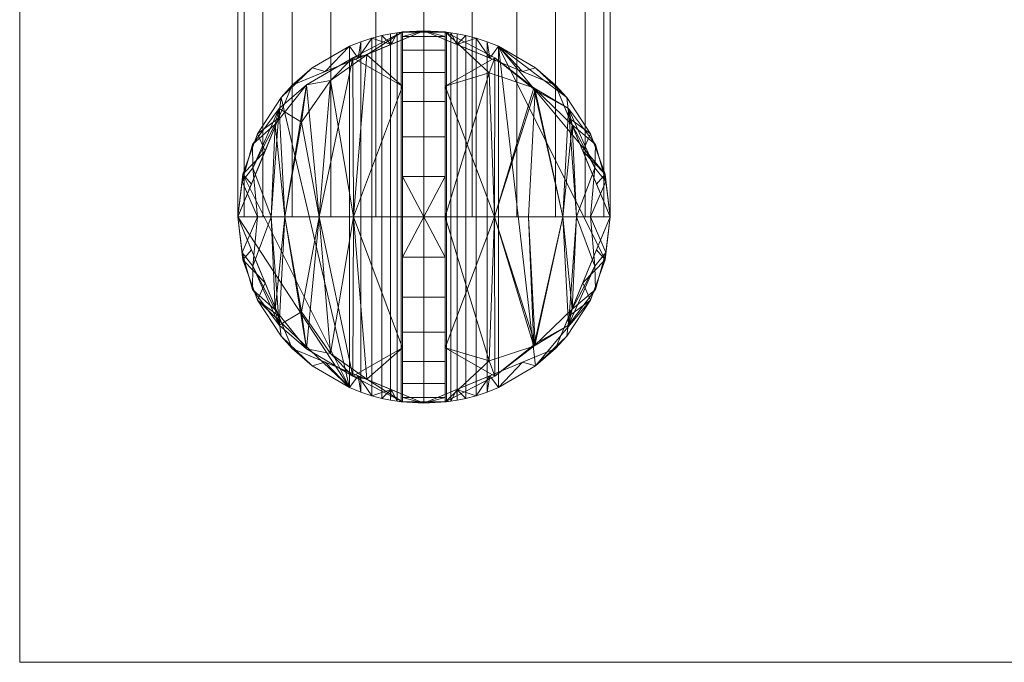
# Model space of a CAD drawing. Header units: millimetres. Extents: x -90 to 95, y -42 to 165.
# Tile 1 of 5: x -90 to 2, y -42 to 19. Entities that reach past the tile are written whole.
import ezdxf

# ---------------------------------------------------------------- set-up
doc = ezdxf.new("R2010")
doc.units = ezdxf.units.MM
doc.layers.add('A-DOOR', color=31, linetype='Continuous')
doc.layers.add('G-IMPT', color=8, linetype='Continuous')

# ---------------------------------------------------------------- blocks, each defined once
blk = doc.blocks.new('FamilyGeomCombination_7892-View 1')
at = {"layer": 'A-DOOR', "lineweight": 18}
mesh = blk.add_polyface(dxfattribs=at)
corners = [(-35, 0, -0.494), (-40.126, 12.374, -0.494), (-52.5, 17.5, -0.494), (-64.874, 12.374, -0.494), (-70, 0, -0.494), (-70, 0, 7), (-69.532, 4.021, 7), (-68.152, 7.827, 7), (-65.935, 11.214, 7), (-62.998, 14.001, 7), (-59.5, 16.039, 7), (-58.442, 16.46, 7.113), (-57.405, 16.799, 7.46), (-56.449, 17.049, 8.039), (-55.636, 17.217, 8.827), (-55.017, 17.318, 9.785), (-54.631, 17.37, 10.862), (-54.5, 17.385, 12), (-54.5, 17.385, 18), (-52.5, 17.5, 18), (-50.5, 17.385, 18), (-50.5, 17.385, 12), (-50.369, 17.37, 10.863), (-49.983, 17.318, 9.787), (-49.365, 17.217, 8.828), (-48.553, 17.049, 8.04), (-47.597, 16.799, 7.461), (-46.559, 16.461, 7.114), (-45.5, 16.039, 7), (-42.002, 14.001, 7), (-39.065, 11.214, 7), (-36.848, 7.827, 7), (-35.468, 4.021, 7), (-35, 0, 7), (-37.563, 6.187, -0.494), (-46.313, 14.937, -0.494), (-58.687, 14.937, -0.494), (-67.437, 6.187, -0.494), (-38.844, 9.281, -0.494), (-36.281, 3.094, -0.494), (-43.219, 13.656, -0.494), (-55.594, 16.219, -0.494), (-66.156, 9.281, -0.494), (-49.406, 16.219, -0.494), (-61.781, 13.656, -0.494), (-68.719, 3.094, -0.494)]
mesh.append_faces([[corners[k] for k in face] for face in [(21, 19, 20)]], dxfattribs={"vtx0": -1})
mesh.append_faces([[corners[k] for k in face] for face in [(13, 41, 12), (14, 41, 13), (26, 43, 25), (33, 39, 32), (6, 45, 5), (9, 3, 8), (3, 9, 44), (37, 7, 42), (22, 17, 21), (11, 36, 10), (32, 34, 31), (31, 38, 30), (25, 43, 24), (27, 35, 26), (10, 44, 9), (24, 43, 23), (34, 32, 39), (38, 31, 34)]], dxfattribs={"vtx0": -1, "vtx1": -1})
mesh.append_faces([[corners[k] for k in face] for face in [(17, 19, 21), (22, 2, 16)]], dxfattribs={"vtx0": -1, "vtx1": -1, "vtx2": -1})
mesh.append_faces([[corners[k] for k in face] for face in [(15, 2, 41), (42, 7, 8), (41, 14, 15), (22, 16, 17), (40, 28, 29), (6, 37, 45), (37, 6, 7), (10, 36, 44), (29, 1, 40), (8, 3, 42), (23, 43, 2), (35, 27, 28)]], dxfattribs={"vtx0": -1, "vtx2": -1})
mesh.append_faces([[corners[k] for k in face] for face in [(18, 19, 17)]], dxfattribs={"vtx1": -1})
mesh.append_faces([[corners[k] for k in face] for face in [(15, 16, 2), (11, 12, 36), (41, 36, 12), (22, 23, 2), (35, 43, 26), (40, 35, 28), (29, 30, 1), (38, 1, 30)]], dxfattribs={"vtx1": -1, "vtx2": -1})
mesh.append_faces([[corners[k] for k in face] for face in [(45, 4, 5), (33, 0, 39)]], dxfattribs={"vtx2": -1})
mesh = blk.add_polyface(dxfattribs=at)
corners = [(-70, 0, -0.494), (-64.874, 12.374, -0.494), (-52.5, 17.5, -0.494), (-40.126, 12.374, -0.494), (-35, 0, -0.494), (-52.5, 0, -0.494)]
mesh.append_faces([[corners[k] for k in face] for face in [(1, 2, 5, 0)]], dxfattribs={"vtx1": -1})
mesh.append_faces([[corners[k] for k in face] for face in [(3, 4, 5, 2)]], dxfattribs={"vtx2": -1})
mesh = blk.add_polyface(dxfattribs=at)
corners = [(-54.5, -17.385, 12), (-54.5, 17.385, 12), (-54.631, 17.37, 10.862), (-55.017, 17.318, 9.785), (-55.636, 17.217, 8.827), (-56.449, 17.049, 8.039), (-57.405, 16.799, 7.46), (-58.442, 16.46, 7.113), (-59.5, 16.039, 7), (-59.5, -16.039, 7), (-58.442, -16.46, 7.113), (-57.405, -16.799, 7.46), (-56.449, -17.049, 8.039), (-55.636, -17.217, 8.827), (-55.017, -17.318, 9.785), (-54.631, -17.37, 10.862)]
mesh.append_faces([[corners[k] for k in face] for face in [(2, 15, 0, 1)]], dxfattribs={"vtx0": -1})
mesh.append_faces([[corners[k] for k in face] for face in [(3, 14, 15, 2), (4, 13, 14, 3), (13, 4, 5, 12), (6, 11, 12, 5), (7, 10, 11, 6)]], dxfattribs={"vtx0": -1, "vtx2": -1})
mesh.append_faces([[corners[k] for k in face] for face in [(8, 9, 10, 7)]], dxfattribs={"vtx2": -1})
mesh = blk.add_polyface(dxfattribs=at)
corners = [(-50.5, 17.385, 18), (-52.5, 17.5, 18), (-54.5, 17.385, 18), (-54.5, 16.949, 21.87), (-54.5, 15.662, 25.546), (-54.5, 13.59, 28.842), (-54.5, 10.836, 31.595), (-54.5, 7.534, 33.668), (-54.5, 3.789, 34.967), (-54.5, 0, 35.385), (-53.502, 0, 35.471), (-52.5, 0, 35.5), (-52.5, 0, 35.5), (-52.5, 0, 35.5), (-52.5, 0, 35.5), (-52.5, 0, 35.5), (-52.5, 0, 35.5), (-52.5, 0, 35.5), (-52.5, 0, 35.5), (-52.5, 0, 35.5), (-52.5, 0, 35.5), (-52.5, 0, 35.5), (-52.5, 0, 35.5), (-52.5, 0, 35.5), (-52.5, 0, 35.5), (-51.498, 0, 35.471), (-50.5, 0, 35.385), (-50.5, 3.789, 34.967), (-50.5, 7.534, 33.668), (-50.5, 10.836, 31.595), (-50.5, 13.59, 28.842), (-50.5, 15.662, 25.546), (-50.5, 16.949, 21.87)]
mesh.append_faces([[corners[k] for k in face] for face in [(10, 12, 9), (8, 9, 13), (25, 26, 23), (26, 27, 22)]])
mesh.append_faces([[corners[k] for k in face] for face in [(32, 1, 3)]], dxfattribs={"vtx0": -1, "vtx1": -1, "vtx2": -1})
mesh.append_faces([[corners[k] for k in face] for face in [(29, 6, 7, 28), (28, 7, 8, 27), (31, 4, 5, 30), (32, 3, 4, 31), (30, 5, 6, 29)]], dxfattribs={"vtx0": -1, "vtx2": -1})
mesh.append_faces([[corners[k] for k in face] for face in [(17, 27, 8), (0, 1, 32)]], dxfattribs={"vtx1": -1})
mesh.append_faces([[corners[k] for k in face] for face in [(1, 2, 3)]], dxfattribs={"vtx2": -1})
mesh = blk.add_polyface(dxfattribs=at)
corners = [(-54.5, 17.385, 12), (-54.5, -17.385, 12), (-54.5, -17.385, 18), (-54.5, -16.949, 21.87), (-54.5, -15.662, 25.546), (-54.5, -13.59, 28.842), (-54.5, -10.836, 31.595), (-54.5, -7.534, 33.668), (-54.5, -3.789, 34.967), (-54.5, 0, 35.385), (-54.5, 3.789, 34.967), (-54.5, 7.534, 33.668), (-54.5, 10.836, 31.595), (-54.5, 13.59, 28.842), (-54.5, 15.662, 25.546), (-54.5, 16.949, 21.87), (-54.5, 17.385, 18)]
mesh.append_faces([[corners[k] for k in face] for face in [(2, 16, 0, 1), (11, 9, 10)]], dxfattribs={"vtx0": -1})
mesh.append_faces([[corners[k] for k in face] for face in [(7, 11, 14, 3)]], dxfattribs={"vtx0": -1, "vtx1": -1, "vtx2": -1, "vtx3": -1})
mesh.append_faces([[corners[k] for k in face] for face in [(14, 2, 3)]], dxfattribs={"vtx0": -1, "vtx2": -1})
mesh.append_faces([[corners[k] for k in face] for face in [(7, 3, 4, 5)]], dxfattribs={"vtx0": -1, "vtx3": -1})
mesh.append_faces([[corners[k] for k in face] for face in [(6, 7, 5)]], dxfattribs={"vtx1": -1})
mesh.append_faces([[corners[k] for k in face] for face in [(15, 16, 2, 14)]], dxfattribs={"vtx1": -1, "vtx2": -1})
mesh.append_faces([[corners[k] for k in face] for face in [(7, 8, 9, 11)]], dxfattribs={"vtx2": -1, "vtx3": -1})
mesh.append_faces([[corners[k] for k in face] for face in [(11, 12, 13, 14)]], dxfattribs={"vtx3": -1})
mesh = blk.add_polyface(dxfattribs=at)
corners = [(-45.5, -16.039, 7), (-45.5, 16.039, 7), (-46.559, 16.461, 7.114), (-47.597, 16.799, 7.461), (-48.553, 17.049, 8.04), (-49.365, 17.217, 8.828), (-49.983, 17.318, 9.787), (-50.369, 17.37, 10.863), (-50.5, 17.385, 12), (-50.5, -17.385, 12), (-50.369, -17.37, 10.863), (-49.983, -17.318, 9.787), (-49.365, -17.217, 8.828), (-48.553, -17.049, 8.04), (-47.597, -16.799, 7.461), (-46.559, -16.461, 7.114)]
mesh.append_faces([[corners[k] for k in face] for face in [(2, 15, 0, 1)]], dxfattribs={"vtx0": -1})
mesh.append_faces([[corners[k] for k in face] for face in [(3, 14, 15, 2), (4, 13, 14, 3), (13, 4, 5, 12), (6, 11, 12, 5), (7, 10, 11, 6)]], dxfattribs={"vtx0": -1, "vtx2": -1})
mesh.append_faces([[corners[k] for k in face] for face in [(8, 9, 10, 7)]], dxfattribs={"vtx2": -1})
mesh = blk.add_polyface(dxfattribs=at)
corners = [(-50.5, -17.385, 12), (-50.5, 17.385, 12), (-50.5, 17.385, 18), (-50.5, 16.949, 21.87), (-50.5, 15.662, 25.546), (-50.5, 13.59, 28.842), (-50.5, 10.836, 31.595), (-50.5, 7.534, 33.668), (-50.5, 3.789, 34.967), (-50.5, 0, 35.385), (-50.5, -3.789, 34.967), (-50.5, -7.534, 33.668), (-50.5, -10.836, 31.595), (-50.5, -13.59, 28.842), (-50.5, -15.662, 25.546), (-50.5, -16.949, 21.87), (-50.5, -17.385, 18)]
mesh.append_faces([[corners[k] for k in face] for face in [(8, 5, 6, 7), (12, 9, 10, 11)]], dxfattribs={"vtx0": -1})
mesh.append_faces([[corners[k] for k in face] for face in [(13, 5, 8)]], dxfattribs={"vtx0": -1, "vtx1": -1, "vtx2": -1})
mesh.append_faces([[corners[k] for k in face] for face in [(2, 13, 15, 16)]], dxfattribs={"vtx0": -1, "vtx1": -1, "vtx3": -1})
mesh.append_faces([[corners[k] for k in face] for face in [(1, 2, 16, 0), (14, 15, 13)]], dxfattribs={"vtx1": -1})
mesh.append_faces([[corners[k] for k in face] for face in [(4, 5, 13, 2)]], dxfattribs={"vtx1": -1, "vtx2": -1, "vtx3": -1})
mesh.append_faces([[corners[k] for k in face] for face in [(8, 9, 12, 13)]], dxfattribs={"vtx1": -1, "vtx3": -1})
mesh.append_faces([[corners[k] for k in face] for face in [(2, 3, 4)]], dxfattribs={"vtx2": -1})
mesh = blk.add_polyface(dxfattribs=at)
corners = [(-59.5, -16.039, 7), (-59.5, 16.039, 7), (-62.998, 14.001, 7), (-65.935, 11.214, 7), (-68.152, 7.827, 7), (-69.532, 4.021, 7), (-70, 0, 7), (-69.532, -4.021, 7), (-68.152, -7.827, 7), (-65.935, -11.214, 7), (-62.998, -14.001, 7)]
mesh.append_faces([[corners[k] for k in face] for face in [(0, 6, 7, 8)]], dxfattribs={"vtx0": -1, "vtx3": -1})
mesh.append_faces([[corners[k] for k in face] for face in [(2, 3, 0, 1)]], dxfattribs={"vtx1": -1})
mesh.append_faces([[corners[k] for k in face] for face in [(4, 5, 0, 3), (5, 6, 0)]], dxfattribs={"vtx1": -1, "vtx2": -1})
mesh.append_faces([[corners[k] for k in face] for face in [(9, 10, 0, 8)]], dxfattribs={"vtx2": -1})
mesh = blk.add_polyface(dxfattribs=at)
corners = [(-45.5, 16.039, 7), (-45.5, -16.039, 7), (-42.002, -14.001, 7), (-39.065, -11.214, 7), (-36.848, -7.827, 7), (-35.468, -4.021, 7), (-35, 0, 7), (-35.468, 4.021, 7), (-36.848, 7.827, 7), (-39.065, 11.214, 7), (-42.002, 14.001, 7)]
mesh.append_faces([[corners[k] for k in face] for face in [(2, 0, 1)]], dxfattribs={"vtx0": -1})
mesh.append_faces([[corners[k] for k in face] for face in [(0, 7, 8, 9)]], dxfattribs={"vtx0": -1, "vtx3": -1})
mesh.append_faces([[corners[k] for k in face] for face in [(3, 4, 2)]], dxfattribs={"vtx1": -1})
mesh.append_faces([[corners[k] for k in face] for face in [(6, 7, 0, 5)]], dxfattribs={"vtx1": -1, "vtx2": -1})
mesh.append_faces([[corners[k] for k in face] for face in [(4, 5, 0, 2)]], dxfattribs={"vtx1": -1, "vtx2": -1, "vtx3": -1})
mesh.append_faces([[corners[k] for k in face] for face in [(9, 10, 0)]], dxfattribs={"vtx2": -1})
mesh = blk.add_polyface(dxfattribs=at)
corners = [(-70, 0, -0.494), (-64.874, -12.374, -0.494), (-52.5, -17.5, -0.494), (-40.126, -12.374, -0.494), (-35, 0, -0.494), (-35, 0, 7), (-35.468, -4.021, 7), (-36.848, -7.827, 7), (-39.065, -11.214, 7), (-42.002, -14.001, 7), (-45.5, -16.039, 7), (-46.559, -16.461, 7.114), (-47.597, -16.799, 7.461), (-48.553, -17.049, 8.04), (-49.365, -17.217, 8.828), (-49.983, -17.318, 9.787), (-50.369, -17.37, 10.863), (-50.5, -17.385, 12), (-50.5, -17.385, 18), (-52.5, -17.5, 18), (-54.5, -17.385, 18), (-54.5, -17.385, 12), (-54.631, -17.37, 10.862), (-55.017, -17.318, 9.785), (-55.636, -17.217, 8.827), (-56.449, -17.049, 8.039), (-57.405, -16.799, 7.46), (-58.442, -16.46, 7.113), (-59.5, -16.039, 7), (-62.998, -14.001, 7), (-65.935, -11.214, 7), (-68.152, -7.827, 7), (-69.532, -4.021, 7), (-70, 0, 7), (-67.437, -6.187, -0.494), (-58.687, -14.937, -0.494), (-46.313, -14.937, -0.494), (-37.563, -6.187, -0.494), (-66.156, -9.281, -0.494), (-68.719, -3.094, -0.494), (-61.781, -13.656, -0.494), (-49.406, -16.219, -0.494), (-38.844, -9.281, -0.494), (-55.594, -16.219, -0.494), (-43.219, -13.656, -0.494), (-36.281, -3.094, -0.494)]
mesh.append_faces([[corners[k] for k in face] for face in [(21, 19, 20)]], dxfattribs={"vtx0": -1})
mesh.append_faces([[corners[k] for k in face] for face in [(13, 41, 12), (14, 41, 13), (26, 43, 25), (33, 39, 32), (6, 45, 5), (9, 3, 8), (3, 9, 44), (37, 7, 42), (22, 16, 21), (11, 36, 10), (32, 34, 31), (31, 38, 30), (25, 43, 24), (27, 35, 26), (10, 44, 9), (24, 43, 23), (38, 31, 34)]], dxfattribs={"vtx0": -1, "vtx1": -1})
mesh.append_faces([[corners[k] for k in face] for face in [(17, 19, 21), (22, 2, 16)]], dxfattribs={"vtx0": -1, "vtx1": -1, "vtx2": -1})
mesh.append_faces([[corners[k] for k in face] for face in [(15, 2, 41), (42, 7, 8), (41, 14, 15), (21, 16, 17), (40, 28, 29), (6, 37, 45), (37, 6, 7), (10, 36, 44), (29, 1, 40), (8, 3, 42), (23, 43, 2), (35, 27, 28)]], dxfattribs={"vtx0": -1, "vtx2": -1})
mesh.append_faces([[corners[k] for k in face] for face in [(18, 19, 17)]], dxfattribs={"vtx1": -1})
mesh.append_faces([[corners[k] for k in face] for face in [(15, 16, 2), (11, 12, 36), (41, 36, 12), (22, 23, 2), (35, 43, 26), (40, 35, 28), (29, 30, 1), (38, 1, 30), (39, 34, 32)]], dxfattribs={"vtx1": -1, "vtx2": -1})
mesh.append_faces([[corners[k] for k in face] for face in [(45, 4, 5), (33, 0, 39)]], dxfattribs={"vtx2": -1})
mesh = blk.add_polyface(dxfattribs=at)
corners = [(-35, 0, -0.494), (-40.126, -12.374, -0.494), (-52.5, -17.5, -0.494), (-64.874, -12.374, -0.494), (-70, 0, -0.494), (-52.5, 0, -0.494)]
mesh.append_faces([[corners[k] for k in face] for face in [(3, 4, 5, 2)]], dxfattribs={"vtx2": -1})
mesh.append_faces([[corners[k] for k in face] for face in [(5, 0, 1, 2)]], dxfattribs={"vtx3": -1})
mesh = blk.add_polyface(dxfattribs=at)
corners = [(-54.5, -17.385, 18), (-52.5, -17.5, 18), (-50.5, -17.385, 18), (-50.5, -16.949, 21.87), (-50.5, -15.662, 25.546), (-50.5, -13.59, 28.842), (-50.5, -10.836, 31.595), (-50.5, -7.534, 33.668), (-50.5, -3.789, 34.967), (-50.5, 0, 35.385), (-51.498, 0, 35.471), (-52.5, 0, 35.5), (-52.5, 0, 35.5), (-52.5, 0, 35.5), (-52.5, 0, 35.5), (-52.5, 0, 35.5), (-52.5, 0, 35.5), (-52.5, 0, 35.5), (-52.5, 0, 35.5), (-52.5, 0, 35.5), (-52.5, 0, 35.5), (-52.5, 0, 35.5), (-52.5, 0, 35.5), (-52.5, 0, 35.5), (-52.5, 0, 35.5), (-53.502, 0, 35.471), (-54.5, 0, 35.385), (-54.5, -3.789, 34.967), (-54.5, -7.534, 33.668), (-54.5, -10.836, 31.595), (-54.5, -13.59, 28.842), (-54.5, -15.662, 25.546), (-54.5, -16.949, 21.87)]
mesh.append_faces([[corners[k] for k in face] for face in [(10, 12, 9), (8, 9, 13), (25, 26, 23), (26, 27, 22)]])
mesh.append_faces([[corners[k] for k in face] for face in [(32, 1, 3)]], dxfattribs={"vtx0": -1, "vtx1": -1, "vtx2": -1})
mesh.append_faces([[corners[k] for k in face] for face in [(29, 6, 7, 28), (28, 7, 8, 27), (31, 4, 5, 30), (32, 3, 4, 31), (30, 5, 6, 29)]], dxfattribs={"vtx0": -1, "vtx2": -1})
mesh.append_faces([[corners[k] for k in face] for face in [(17, 27, 8), (0, 1, 32)]], dxfattribs={"vtx1": -1})
mesh.append_faces([[corners[k] for k in face] for face in [(1, 2, 3)]], dxfattribs={"vtx2": -1})

msp = doc.modelspace()

# ---------------------------------------------------------------- block references
at = {"layer": 'G-IMPT', "lineweight": 18}
msp.add_blockref('FamilyGeomCombination_7892-View 1', (0, 0), dxfattribs=at)

# ---------------------------------------------------------------- meshes
at = {"layer": 'A-DOOR', "lineweight": 18}
mesh = msp.add_polyface(dxfattribs=at)
corners = [(-90.5, 165.45, -0.494), (-90.5, -41.845, -0.494), (94.62, -41.845, -0.494), (94.62, 165.45, -0.494)]
mesh.append_faces([[corners[k] for k in face] for face in [(0, 1, 2, 3)]])
mesh = msp.add_polyface(dxfattribs=at)
corners = [(94.62, -41.845, -40.494), (-90.5, -41.845, -40.494), (-90.5, 165.45, -40.494), (94.62, 165.45, -40.494)]
mesh.append_faces([[corners[k] for k in face] for face in [(0, 1, 2, 3)]])
mesh = msp.add_polyface(dxfattribs=at)
corners = [(-90.5, 165.45, -0.494), (-90.5, 165.45, -40.494), (-90.5, -41.845, -40.494), (-90.5, -41.845, -0.494)]
mesh.append_faces([[corners[k] for k in face] for face in [(0, 1, 2, 3)]])
mesh = msp.add_polyface(dxfattribs=at)
corners = [(-35, 52.5, 29.5), (-35.596, 52.5, 34.029), (-37.345, 52.5, 38.25), (-40.126, 52.5, 41.874), (-43.75, 52.5, 44.655), (-47.971, 52.5, 46.404), (-52.5, 52.5, 47), (-57.029, 52.5, 46.404), (-61.25, 52.5, 44.655), (-64.874, 52.5, 41.874), (-67.655, 52.5, 38.25), (-69.404, 52.5, 34.029), (-70, 52.5, 29.5), (-70, 0, 29.5), (-69.404, 0, 34.029), (-67.655, 0, 38.25), (-64.874, 0, 41.874), (-61.25, 0, 44.655), (-57.029, 0, 46.404), (-52.5, 0, 47), (-47.971, 0, 46.404), (-43.75, 0, 44.655), (-40.126, 0, 41.874), (-37.345, 0, 38.25), (-35.596, 0, 34.029), (-35, 0, 29.5)]
mesh.append_faces([[corners[k] for k in face] for face in [(13, 14, 11, 12)]], dxfattribs={"vtx1": -1})
mesh.append_faces([[corners[k] for k in face] for face in [(14, 15, 10, 11), (16, 17, 8, 9), (15, 16, 9, 10), (17, 18, 7, 8), (6, 7, 18, 19), (20, 21, 4, 5), (21, 22, 3, 4), (23, 24, 1, 2), (22, 23, 2, 3), (19, 20, 5, 6)]], dxfattribs={"vtx1": -1, "vtx3": -1})
mesh.append_faces([[corners[k] for k in face] for face in [(24, 25, 0, 1)]], dxfattribs={"vtx3": -1})
mesh = msp.add_polyface(dxfattribs=at)
corners = [(-70, 52.5, 29.5), (-69.404, 52.5, 24.971), (-67.655, 52.5, 20.75), (-64.874, 52.5, 17.126), (-61.25, 52.5, 14.345), (-57.029, 52.5, 12.596), (-52.5, 52.5, 12), (-47.971, 52.5, 12.596), (-43.75, 52.5, 14.345), (-40.126, 52.5, 17.126), (-37.345, 52.5, 20.75), (-35.596, 52.5, 24.971), (-35, 52.5, 29.5), (-35, 0, 29.5), (-35.596, 0, 24.971), (-37.345, 0, 20.75), (-40.126, 0, 17.126), (-43.75, 0, 14.345), (-47.971, 0, 12.596), (-52.5, 0, 12), (-57.029, 0, 12.596), (-61.25, 0, 14.345), (-64.874, 0, 17.126), (-67.655, 0, 20.75), (-69.404, 0, 24.971), (-70, 0, 29.5)]
mesh.append_faces([[corners[k] for k in face] for face in [(11, 14, 15, 10)]], dxfattribs={"vtx0": -1, "vtx2": -1})
mesh.append_faces([[corners[k] for k in face] for face in [(16, 17, 8, 9), (17, 18, 7, 8), (15, 16, 9, 10), (6, 7, 18, 19), (20, 21, 4, 5), (21, 22, 3, 4), (23, 24, 1, 2), (22, 23, 2, 3), (19, 20, 5, 6)]], dxfattribs={"vtx1": -1, "vtx3": -1})
mesh.append_faces([[corners[k] for k in face] for face in [(12, 13, 14, 11)]], dxfattribs={"vtx2": -1})
mesh.append_faces([[corners[k] for k in face] for face in [(24, 25, 0, 1)]], dxfattribs={"vtx3": -1})
mesh = msp.add_polyface(dxfattribs=at)
corners = [(-70, 0, 29.5), (-65.562, 0, 41.146), (-54.5, 0, 46.885), (-54.5, 12.293, 41.793), (-54.5, 17.385, 29.5), (-54.5, 12.293, 17.207), (-54.5, 0, 12.115), (-65.562, 0, 17.854), (-70, 0, 29.5), (-70, 0, 29.5), (-70, 0, 29.5), (-70, 0, 29.5), (-70, 0, 29.5), (-70, 0, 29.5), (-70, 0, 29.5), (-70, 0, 29.5), (-70, 0, 29.5), (-70, 0, 29.5), (-70, 0, 29.5), (-70, 0, 29.5), (-70, 0, 29.5), (-68.146, 0, 34.367), (-68.146, 0, 24.633), (-68.615, 6.822, 29.5), (-69.589, 3.337, 27.748), (-69.589, 3.337, 31.252), (-59.123, 0, 44.487), (-59.123, 0, 14.513), (-59.179, 14.944, 35.69), (-68.58, 4.618, 24.365), (-66.1, 10.181, 25.3), (-66.854, 0, 21.244), (-68.58, 4.618, 34.635), (-66.854, 0, 37.756), (-62.343, 0, 16.184), (-61.268, 12.815, 21.428), (-63.525, 12.403, 35.055), (-66.478, 8.717, 35.407), (-57.856, 15.227, 22.74), (-64.007, 8.917, 19.788), (-62.343, 0, 42.816)]
mesh.append_faces([[corners[k] for k in face] for face in [(24, 22, 10), (3, 26, 2)]], dxfattribs={"vtx0": -1})
mesh.append_faces([[corners[k] for k in face] for face in [(31, 30, 7), (34, 35, 27), (7, 39, 34)]], dxfattribs={"vtx0": -1, "vtx1": -1})
mesh.append_faces([[corners[k] for k in face] for face in [(27, 35, 38), (34, 39, 35), (23, 24, 25), (1, 36, 37), (32, 23, 25), (32, 25, 21), (28, 35, 36), (24, 29, 22), (35, 28, 38), (36, 40, 28), (26, 3, 28), (39, 7, 30), (23, 32, 37), (29, 24, 23), (30, 31, 29), (30, 29, 23), (35, 39, 36), (37, 36, 30), (23, 37, 30), (37, 32, 33), (4, 38, 28), (27, 38, 5), (36, 39, 30)]], dxfattribs={"vtx0": -1, "vtx1": -1, "vtx2": -1})
mesh.append_faces([[corners[k] for k in face] for face in [(38, 4, 5), (37, 33, 1), (32, 21, 33), (36, 1, 40)]], dxfattribs={"vtx0": -1, "vtx2": -1})
mesh.append_faces([[corners[k] for k in face] for face in [(19, 21, 25), (15, 25, 24)]], dxfattribs={"vtx1": -1})
mesh.append_faces([[corners[k] for k in face] for face in [(3, 4, 28), (31, 22, 29), (40, 26, 28)]], dxfattribs={"vtx1": -1, "vtx2": -1})
mesh.append_faces([[corners[k] for k in face] for face in [(5, 6, 27)]], dxfattribs={"vtx2": -1})
mesh = msp.add_polyface(dxfattribs=at)
corners = [(-54.5, 0, 12.115), (-54.5, 12.293, 17.207), (-54.5, 17.385, 29.5), (-54.5, 12.293, 41.793), (-54.5, 0, 46.885), (-54.5, 0, 29.5)]
mesh.append_faces([[corners[k] for k in face] for face in [(5, 2, 3, 4)]], dxfattribs={"vtx0": -1})
mesh.append_faces([[corners[k] for k in face] for face in [(5, 0, 1, 2)]], dxfattribs={"vtx3": -1})
mesh = msp.add_polyface(dxfattribs=at)
corners = [(-50.5, 0, 12.115), (-50.5, 12.293, 17.207), (-50.5, 17.385, 29.5), (-50.5, 12.293, 41.793), (-50.5, 0, 46.885), (-39.438, 0, 41.146), (-35, 0, 29.5), (-35, 0, 29.5), (-35, 0, 29.5), (-35, 0, 29.5), (-35, 0, 29.5), (-35, 0, 29.5), (-35, 0, 29.5), (-35, 0, 29.5), (-35, 0, 29.5), (-35, 0, 29.5), (-35, 0, 29.5), (-35, 0, 29.5), (-35, 0, 29.5), (-35, 0, 29.5), (-39.438, 0, 17.854), (-36.854, 0, 34.367), (-36.854, 0, 24.633), (-36.385, 6.822, 29.5), (-35.411, 3.337, 31.252), (-35.411, 3.337, 27.748), (-45.877, 0, 44.487), (-45.877, 0, 14.513), (-45.821, 14.944, 35.69), (-36.42, 4.618, 34.635), (-38.9, 10.181, 33.7), (-38.146, 0, 37.756), (-36.42, 4.618, 24.365), (-38.146, 0, 21.244), (-42.657, 0, 42.816), (-42.18, 12.134, 22.255), (-46.357, 13.529, 20.254), (-38.568, 8.673, 23.423), (-42.037, 11.927, 36.884), (-42.657, 0, 16.184)]
mesh.append_faces([[corners[k] for k in face] for face in [(24, 21, 8)]], dxfattribs={"vtx0": -1})
mesh.append_faces([[corners[k] for k in face] for face in [(31, 30, 5), (2, 36, 1), (5, 38, 34)]], dxfattribs={"vtx0": -1, "vtx1": -1})
mesh.append_faces([[corners[k] for k in face] for face in [(23, 32, 37), (30, 31, 29), (32, 23, 25), (38, 5, 30), (32, 33, 37), (38, 35, 28), (28, 3, 26), (35, 27, 36), (29, 21, 24), (36, 2, 28), (29, 24, 23), (32, 25, 22), (24, 25, 23), (30, 29, 23), (26, 38, 28), (37, 35, 30), (35, 36, 28), (35, 37, 20), (23, 37, 30), (35, 38, 30)]], dxfattribs={"vtx0": -1, "vtx1": -1, "vtx2": -1})
mesh.append_faces([[corners[k] for k in face] for face in [(37, 33, 20), (36, 27, 0), (32, 22, 33)]], dxfattribs={"vtx0": -1, "vtx2": -1})
mesh.append_faces([[corners[k] for k in face] for face in [(35, 20, 39, 27)]], dxfattribs={"vtx0": -1, "vtx3": -1})
mesh.append_faces([[corners[k] for k in face] for face in [(12, 25, 24)]], dxfattribs={"vtx1": -1})
mesh.append_faces([[corners[k] for k in face] for face in [(0, 1, 36), (26, 34, 38), (31, 21, 29), (2, 3, 28)]], dxfattribs={"vtx1": -1, "vtx2": -1})
mesh.append_faces([[corners[k] for k in face] for face in [(25, 17, 22), (3, 4, 26)]], dxfattribs={"vtx2": -1})
mesh = msp.add_polyface(dxfattribs=at)
corners = [(-50.5, 0, 29.5), (-50.5, 0, 46.885), (-50.5, 12.293, 41.793), (-50.5, 17.385, 29.5), (-50.5, 12.293, 17.207), (-50.5, 0, 12.115)]
mesh.append_faces([[corners[k] for k in face] for face in [(2, 3, 0, 1)]], dxfattribs={"vtx1": -1})
mesh.append_faces([[corners[k] for k in face] for face in [(4, 5, 0, 3)]], dxfattribs={"vtx2": -1})
mesh = msp.add_polyface(dxfattribs=at)
corners = [(-70, 0, 29.5), (-69.404, 0, 24.971), (-67.655, 0, 20.75), (-64.874, 0, 17.126), (-61.25, 0, 14.345), (-57.029, 0, 12.596), (-52.5, 0, 12), (-47.971, 0, 12.596), (-43.75, 0, 14.345), (-40.126, 0, 17.126), (-37.345, 0, 20.75), (-35.596, 0, 24.971), (-35, 0, 29.5), (-35.596, 0, 34.029), (-37.345, 0, 38.25), (-40.126, 0, 41.874), (-43.75, 0, 44.655), (-47.971, 0, 46.404), (-52.5, 0, 47), (-57.029, 0, 46.404), (-61.25, 0, 44.655), (-64.874, 0, 41.874), (-67.655, 0, 38.25), (-69.404, 0, 34.029)]
mesh.append_faces([[corners[k] for k in face] for face in [(1, 8, 11, 0), (20, 14, 17, 19)]], dxfattribs={"vtx0": -1, "vtx1": -1, "vtx2": -1})
mesh.append_faces([[corners[k] for k in face] for face in [(16, 17, 14, 15)]], dxfattribs={"vtx1": -1})
mesh.append_faces([[corners[k] for k in face] for face in [(11, 12, 0)]], dxfattribs={"vtx1": -1, "vtx2": -1})
mesh.append_faces([[corners[k] for k in face] for face in [(1, 2, 5, 6), (12, 13, 23, 0), (13, 14, 22, 23)]], dxfattribs={"vtx1": -1, "vtx3": -1})
mesh.append_faces([[corners[k] for k in face] for face in [(9, 10, 11, 8), (3, 4, 5, 2), (17, 18, 19)]], dxfattribs={"vtx2": -1})
mesh.append_faces([[corners[k] for k in face] for face in [(6, 7, 8, 1), (20, 21, 22, 14)]], dxfattribs={"vtx2": -1, "vtx3": -1})
mesh = msp.add_polyface(dxfattribs=at)
corners = [(-70, 0, 29.5), (-65.562, 0, 17.854), (-54.5, 0, 12.115), (-54.5, -12.293, 17.207), (-54.5, -17.385, 29.5), (-54.5, -12.293, 41.793), (-54.5, 0, 46.885), (-65.562, 0, 41.146), (-70, 0, 29.5), (-70, 0, 29.5), (-70, 0, 29.5), (-70, 0, 29.5), (-70, 0, 29.5), (-70, 0, 29.5), (-70, 0, 29.5), (-70, 0, 29.5), (-70, 0, 29.5), (-70, 0, 29.5), (-70, 0, 29.5), (-70, 0, 29.5), (-70, 0, 29.5), (-68.146, 0, 24.633), (-68.146, 0, 34.367), (-68.615, -6.822, 29.5), (-69.589, -3.337, 31.252), (-69.589, -3.337, 27.748), (-59.123, 0, 14.513), (-59.123, 0, 44.487), (-59.179, -14.944, 23.31), (-68.58, -4.618, 34.635), (-66.1, -10.181, 33.7), (-66.854, 0, 37.756), (-68.58, -4.618, 24.365), (-66.854, 0, 21.244), (-62.343, 0, 42.816), (-61.268, -12.815, 37.572), (-63.525, -12.403, 23.945), (-66.478, -8.717, 23.593), (-57.856, -15.227, 36.26), (-64.007, -8.917, 39.212), (-62.343, 0, 16.184)]
mesh.append_faces([[corners[k] for k in face] for face in [(24, 22, 10), (3, 26, 2)]], dxfattribs={"vtx0": -1})
mesh.append_faces([[corners[k] for k in face] for face in [(31, 30, 7), (34, 35, 27), (7, 39, 34)]], dxfattribs={"vtx0": -1, "vtx1": -1})
mesh.append_faces([[corners[k] for k in face] for face in [(27, 35, 38), (34, 39, 35), (23, 24, 25), (32, 25, 21), (1, 36, 37), (32, 23, 25), (28, 35, 36), (24, 29, 22), (35, 28, 38), (28, 26, 3), (23, 32, 37), (39, 7, 30), (29, 24, 23), (36, 40, 28), (30, 31, 29), (30, 29, 23), (35, 39, 36), (37, 36, 30), (23, 37, 30), (37, 32, 33), (4, 38, 28), (27, 38, 5), (36, 39, 30)]], dxfattribs={"vtx0": -1, "vtx1": -1, "vtx2": -1})
mesh.append_faces([[corners[k] for k in face] for face in [(38, 4, 5), (32, 21, 33), (37, 33, 1), (36, 1, 40)]], dxfattribs={"vtx0": -1, "vtx2": -1})
mesh.append_faces([[corners[k] for k in face] for face in [(19, 21, 25), (15, 25, 24)]], dxfattribs={"vtx1": -1})
mesh.append_faces([[corners[k] for k in face] for face in [(3, 4, 28), (31, 22, 29), (40, 26, 28)]], dxfattribs={"vtx1": -1, "vtx2": -1})
mesh.append_faces([[corners[k] for k in face] for face in [(5, 6, 27)]], dxfattribs={"vtx2": -1})
mesh = msp.add_polyface(dxfattribs=at)
corners = [(-54.5, 0, 46.885), (-54.5, -12.293, 41.793), (-54.5, -17.385, 29.5), (-54.5, -12.293, 17.207), (-54.5, 0, 12.115), (-54.5, 0, 29.5)]
mesh.append_faces([[corners[k] for k in face] for face in [(3, 4, 5, 2)]], dxfattribs={"vtx2": -1})
mesh.append_faces([[corners[k] for k in face] for face in [(5, 0, 1, 2)]], dxfattribs={"vtx3": -1})
mesh = msp.add_polyface(dxfattribs=at)
corners = [(-50.5, 0, 46.885), (-50.5, -12.293, 41.793), (-50.5, -17.385, 29.5), (-50.5, -12.293, 17.207), (-50.5, 0, 12.115), (-39.438, 0, 17.854), (-35, 0, 29.5), (-35, 0, 29.5), (-35, 0, 29.5), (-35, 0, 29.5), (-35, 0, 29.5), (-35, 0, 29.5), (-35, 0, 29.5), (-35, 0, 29.5), (-35, 0, 29.5), (-35, 0, 29.5), (-35, 0, 29.5), (-35, 0, 29.5), (-35, 0, 29.5), (-35, 0, 29.5), (-39.438, 0, 41.146), (-36.854, 0, 24.633), (-36.854, 0, 34.367), (-36.385, -6.822, 29.5), (-35.411, -3.337, 27.748), (-35.411, -3.337, 31.252), (-45.877, 0, 14.513), (-45.877, 0, 44.487), (-45.821, -14.944, 23.31), (-36.42, -4.618, 24.365), (-38.9, -10.181, 25.3), (-38.146, 0, 21.244), (-36.42, -4.618, 34.635), (-38.146, 0, 37.756), (-42.657, 0, 16.184), (-42.18, -12.134, 36.745), (-46.357, -13.529, 38.746), (-38.568, -8.673, 35.577), (-42.037, -11.927, 22.116), (-42.657, 0, 42.816)]
mesh.append_faces([[corners[k] for k in face] for face in [(24, 21, 8)]], dxfattribs={"vtx0": -1})
mesh.append_faces([[corners[k] for k in face] for face in [(31, 30, 5), (2, 36, 1), (5, 38, 34)]], dxfattribs={"vtx0": -1, "vtx1": -1})
mesh.append_faces([[corners[k] for k in face] for face in [(23, 32, 37), (30, 31, 29), (32, 23, 25), (38, 5, 30), (32, 33, 37), (38, 35, 28), (28, 3, 26), (32, 25, 22), (36, 35, 27), (24, 25, 23), (29, 24, 23), (29, 21, 24), (36, 2, 28), (30, 29, 23), (26, 38, 28), (37, 35, 30), (35, 36, 28), (35, 37, 20), (23, 37, 30), (35, 38, 30)]], dxfattribs={"vtx0": -1, "vtx1": -1, "vtx2": -1})
mesh.append_faces([[corners[k] for k in face] for face in [(37, 33, 20), (35, 39, 27), (36, 27, 0), (28, 2, 3), (32, 22, 33), (35, 20, 39)]], dxfattribs={"vtx0": -1, "vtx2": -1})
mesh.append_faces([[corners[k] for k in face] for face in [(12, 25, 24)]], dxfattribs={"vtx1": -1})
mesh.append_faces([[corners[k] for k in face] for face in [(0, 1, 36), (26, 34, 38), (31, 21, 29)]], dxfattribs={"vtx1": -1, "vtx2": -1})
mesh.append_faces([[corners[k] for k in face] for face in [(25, 17, 22), (3, 4, 26)]], dxfattribs={"vtx2": -1})
mesh = msp.add_polyface(dxfattribs=at)
corners = [(-50.5, 0, 29.5), (-50.5, 0, 12.115), (-50.5, -12.293, 17.207), (-50.5, -17.385, 29.5), (-50.5, -12.293, 41.793), (-50.5, 0, 46.885)]
mesh.append_faces([[corners[k] for k in face] for face in [(4, 5, 0, 3)]], dxfattribs={"vtx2": -1})
mesh.append_faces([[corners[k] for k in face] for face in [(0, 1, 2, 3)]], dxfattribs={"vtx3": -1})
mesh = msp.add_polyface(dxfattribs=at)
corners = [(-90.5, -41.845, -0.494), (-90.5, -41.845, -40.494), (94.62, -41.845, -40.494), (94.62, -41.845, -0.494)]
mesh.append_faces([[corners[k] for k in face] for face in [(0, 1, 2, 3)]])

doc.saveas('drawing.dxf')
